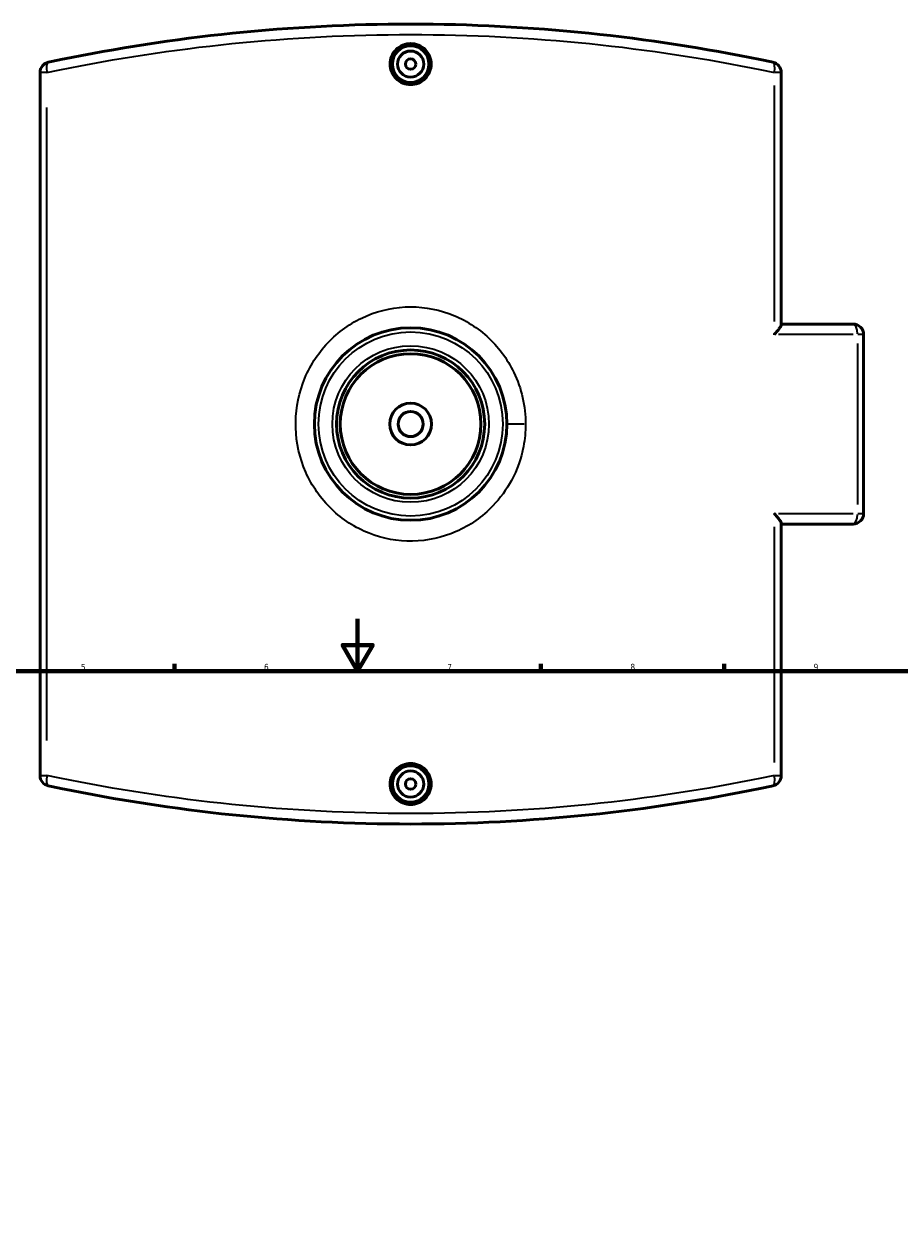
# Model space of a CAD drawing. Header units: millimetres. Extents: x -145 to 1245, y -518 to 822.
# Tile 5 of 8: x 293 to 628, y 361 to 822. Entities that reach past the tile are written whole.
import ezdxf

# ---------------------------------------------------------------- set-up
doc = ezdxf.new("R2010")
doc.units = ezdxf.units.MM
for name, color, linetype, lineweight in [('Border (ANSI)', 7, 'Continuous', 70), ('Visible (ANSI)', 7, 'Continuous', 50), ('Visible Narrow (ANSI)', 7, 'Continuous', 35)]:
    doc.layers.add(name, color=color, linetype=linetype, lineweight=lineweight)
doc.styles.add('Note Text (ANSI)', font='tahoma.ttf')

# ---------------------------------------------------------------- blocks, each defined once
blk = doc.blocks.new('Borders Default Border')
at = {"layer": 'Border (ANSI)'}
for p, q in [((350.42, 574), (350.42, 576.8)), ((490.58, 574), (490.58, 576.8)), ((560.67, 574), (560.67, 576.8))]:
    blk.add_line(p, q, dxfattribs=at)
at = {"layer": 'Border (ANSI)', "flags": 128}
for points in [[(420.5, 594), (420.5, 574), (414.73, 584), (426.27, 584), (420.5, 574)], [(20, 20), (20, 574), (821, 574), (821, 20), (20, 20)]]:
    blk.add_lwpolyline(points, dxfattribs=at)
at = {"layer": 'Border (ANSI)', "color": 5, "true_color": 0x0000ff, "char_height": 2.4, "attachment_point": 7, "style": 'Note Text (ANSI)'}
for s, insert in [('5', (314.67, 574.35)), ('6', (384.69, 574.35)), ('7', (454.8, 574.4)), ('8', (524.84, 574.35)), ('9', (594.92, 574.35))]:
    blk.add_mtext(s, dxfattribs=dict(at, insert=insert))

msp = doc.modelspace()

# ---------------------------------------------------------------- linework, layer by layer
at = {"layer": 'Visible (ANSI)'}
for p, q in [((299.03, 803), (299.03, 534.06)), ((582.53, 706.55), (582.53, 803)), ((582.53, 706.78), (610.03, 706.78)), ((614.03, 634.28), (614.03, 702.78)), ((582.53, 534.06), (582.53, 630.52)), ((610.03, 630.28), (582.53, 630.28))]:
    msp.add_line(p, q, dxfattribs=at)
for centre, radius in [((440.78, 806.23), 7), ((440.78, 806.23), 5), ((440.78, 806.23), 2), ((440.78, 668.53), 36.83), ((440.78, 668.53), 28.33), ((440.78, 668.53), 26.91), ((440.78, 668.53), 8), ((440.78, 668.53), 4.8), ((440.78, 530.83), 7), ((440.78, 530.83), 5), ((440.78, 530.83), 2)]:
    msp.add_circle(centre, radius, dxfattribs=at)
for centre, start, end in [((303.03, 803), 102.0416, 180), ((578.53, 803), 0, 77.9584), ((610.03, 702.78), 0, 90), ((610.03, 634.28), 270, 0), ((303.03, 534.06), 180, 257.9584), ((578.53, 534.06), 282.0416, 0)]:
    msp.add_arc(centre, 4, start, end, dxfattribs=at)
for points, knots in [([(579.37, 806.91), (577.76, 807.26), (576.15, 807.59), (553.32, 812.29), (531.32, 815.72), (486.48, 820.34), (463.63, 821.53), (440.78, 821.53), (417.93, 821.53), (395.09, 820.34), (350.24, 815.72), (328.25, 812.29), (305.41, 807.59), (303.8, 807.26), (302.2, 806.91)], [4.47079, 4.47079, 4.47079, 4.47079, 4.988321, 4.988321, 11.801044, 11.801044, 18.613771, 18.613771, 18.613771, 25.426499, 25.426499, 32.239221, 32.239221, 32.756752, 32.756752, 32.756752, 32.756752]), ([(448.63, 806.23), (448.63, 805.25), (448.43, 804.2), (447.63, 802.26), (447.02, 801.38), (445.63, 799.99), (444.75, 799.39), (442.82, 798.59), (441.77, 798.39), (439.8, 798.39), (438.75, 798.59), (436.81, 799.39), (435.93, 799.99), (434.54, 801.38), (433.93, 802.26), (433.13, 804.2), (432.93, 805.25), (432.93, 806.23), (432.93, 807.22), (433.13, 808.27), (433.93, 810.2), (434.54, 811.08), (435.93, 812.47), (436.81, 813.08), (438.75, 813.87), (439.8, 814.07), (441.77, 814.07), (442.82, 813.87), (444.75, 813.08), (445.63, 812.47), (447.02, 811.08), (447.63, 810.2), (448.43, 808.27), (448.63, 807.22), (448.63, 806.23)], [2.363582, 2.363582, 2.363582, 2.363582, 2.659121, 2.659121, 2.954661, 2.954661, 3.250017, 3.250017, 3.545373, 3.545373, 3.840729, 3.840729, 4.136085, 4.136085, 4.431624, 4.431624, 4.727164, 4.727164, 4.727164, 5.022639, 5.022639, 5.318115, 5.318115, 5.613535, 5.613535, 5.908955, 5.908955, 6.204375, 6.204375, 6.499795, 6.499795, 6.79527, 6.79527, 7.090746, 7.090746, 7.090746, 7.090746]), ([(579.87, 702.78), (579.87, 702.78), (579.87, 702.79), (580.28, 703.21), (580.65, 703.64), (581.32, 704.44), (581.62, 704.82), (582.11, 705.53), (582.31, 705.87), (582.49, 706.3), (582.53, 706.44), (582.53, 706.55)], [-0.0012645, -0.0012645, -0.0012645, -0.0012645, 0, 0, 0.179257, 0.179257, 0.3501049, 0.3501049, 0.5234105, 0.5234105, 0.6245482, 0.6245482, 0.6245482, 0.6245482]), ([(582.53, 630.52), (582.53, 630.66), (582.46, 630.87), (582.18, 631.43), (581.93, 631.81), (581.39, 632.53), (581.13, 632.87), (580.54, 633.56), (580.22, 633.92), (579.87, 634.28), (579.87, 634.28), (579.87, 634.28)], [0, 0, 0, 0, 0.1365948, 0.1365948, 0.323167, 0.323167, 0.4686658, 0.4686658, 0.6193442, 0.6193442, 0.6205984, 0.6205984, 0.6205984, 0.6205984]), ([(448.63, 530.83), (448.63, 529.85), (448.43, 528.8), (447.63, 526.86), (447.02, 525.98), (445.63, 524.59), (444.75, 523.99), (442.82, 523.19), (441.77, 522.99), (439.8, 522.99), (438.75, 523.19), (436.81, 523.99), (435.93, 524.59), (434.54, 525.98), (433.93, 526.86), (433.13, 528.8), (432.93, 529.85), (432.93, 531.82), (433.13, 532.87), (433.93, 534.8), (434.54, 535.68), (435.93, 537.07), (436.81, 537.68), (438.75, 538.47), (439.8, 538.67), (441.77, 538.67), (442.82, 538.47), (444.75, 537.68), (445.63, 537.07), (447.02, 535.68), (447.63, 534.8), (448.43, 532.87), (448.63, 531.82), (448.63, 530.83)], [0, 0, 0, 0, 0.295476, 0.295476, 0.590951, 0.590951, 0.886371, 0.886371, 1.181791, 1.181791, 1.477211, 1.477211, 1.772631, 1.772631, 2.068106, 2.068106, 2.363582, 2.363582, 2.659121, 2.659121, 2.954661, 2.954661, 3.250017, 3.250017, 3.545373, 3.545373, 3.840729, 3.840729, 4.136085, 4.136085, 4.431624, 4.431624, 4.727164, 4.727164, 4.727164, 4.727164]), ([(302.2, 530.15), (303.8, 529.81), (305.41, 529.47), (328.25, 524.77), (350.24, 521.35), (395.09, 516.72), (417.93, 515.53), (440.78, 515.53), (463.63, 515.53), (486.48, 516.72), (531.32, 521.34), (553.32, 524.77), (576.15, 529.47), (577.76, 529.81), (579.37, 530.15)], [1.444803, 1.444803, 1.444803, 1.444803, 1.962334, 1.962334, 8.775057, 8.775057, 15.587784, 15.587784, 15.587784, 22.400512, 22.400512, 29.213235, 29.213235, 29.730766, 29.730766, 29.730766, 29.730766])]:
    msp.add_open_spline(points, degree=3, knots=knots, dxfattribs=at)
at = {"layer": 'Visible Narrow (ANSI)'}
for p, q in [((301.46, 803), (299.04, 803)), ((582.52, 803), (580.1, 803)), ((579.87, 797.99), (579.87, 707.79)), ((301.69, 547.51), (301.69, 789.56)), ((610.11, 702.78), (581.48, 702.78)), ((614.02, 702.78), (611.88, 702.78)), ((611.67, 699.36), (611.67, 637.71)), ((484.18, 668.53), (477.63, 668.53)), ((581.48, 634.28), (610.11, 634.28)), ((611.88, 634.28), (614.02, 634.28)), ((579.87, 629.27), (579.87, 539.07)), ((299.04, 534.06), (301.46, 534.06)), ((580.1, 534.06), (582.52, 534.06))]:
    msp.add_line(p, q, dxfattribs=at)
for radius in [35.23, 29.93]:
    msp.add_circle((440.78, 668.53), radius, dxfattribs=at)
for centre, major_axis, ratio, start_param, end_param in [((303.03, 803), (-0.83, 3.91), 0.327786, 0.075049, 1.425939), ((578.53, 803), (0.83, 3.91), 0.327786, 4.857247, 6.208136), ((610.03, 702.78), (0, 4), 0.410801, 4.790929, 6.204645), ((610.03, 634.28), (0, -4), 0.410801, 0.07854, 1.492257), ((303.03, 534.06), (-0.83, -3.91), 0.327786, 4.857247, 6.208136), ((578.53, 534.06), (0.83, -3.91), 0.327786, 0.075049, 1.425939)]:
    msp.add_ellipse(centre, major_axis=major_axis, ratio=ratio, start_param=start_param, end_param=end_param, dxfattribs=at)
for points, knots in [([(301.69, 803), (303.3, 803.34), (304.92, 803.68), (327.84, 808.34), (349.91, 811.75), (394.92, 816.35), (417.85, 817.53), (440.78, 817.53), (463.71, 817.53), (486.64, 816.35), (531.65, 811.75), (553.72, 808.34), (576.65, 803.68), (578.26, 803.34), (579.87, 803)], [-32.756752, -32.756752, -32.756752, -32.756752, -32.239221, -32.239221, -25.426499, -25.426499, -18.613771, -18.613771, -18.613771, -11.801044, -11.801044, -4.988321, -4.988321, -4.47079, -4.47079, -4.47079, -4.47079]), ([(484.76, 668.53), (484.76, 675.35), (483.21, 682.15), (477.75, 693.51), (474.22, 698.23), (465.69, 705.92), (460.72, 708.9), (450.03, 712.73), (444.31, 713.59), (432.92, 713.02), (427.25, 711.58), (416.88, 706.61), (412.19, 703.09), (404.5, 694.52), (401.5, 689.5), (397.57, 678.67), (396.64, 672.86), (397.01, 661.24), (398.33, 655.44), (403.03, 644.8), (406.42, 639.95), (414.7, 631.98), (419.58, 628.84), (430.14, 624.65), (435.83, 623.62), (447.22, 623.81), (452.93, 625.06), (463.45, 629.68), (468.26, 633.05), (475.03, 640.12), (477.42, 643.4), (481.51, 651), (483.07, 655.39), (484.49, 662.76), (484.76, 665.64), (484.76, 668.53)], [-22.207701, -22.207701, -22.207701, -22.207701, -20.596868, -20.596868, -19.216571, -19.216571, -17.850809, -17.850809, -16.484102, -16.484102, -15.102684, -15.102684, -13.721791, -13.721791, -12.355578, -12.355578, -10.989455, -10.989455, -9.608467, -9.608467, -8.227171, -8.227171, -6.860477, -6.860477, -5.494711, -5.494711, -4.114282, -4.114282, -2.732462, -2.732462, -1.774816, -1.774816, -0.682622, -0.682622, 0, 0, 0, 0]), ([(579.87, 534.06), (578.26, 533.72), (576.65, 533.39), (553.72, 528.72), (531.65, 525.31), (486.64, 520.71), (463.71, 519.53), (440.78, 519.53), (417.85, 519.53), (394.92, 520.71), (349.91, 525.31), (327.84, 528.72), (304.92, 533.39), (303.3, 533.72), (301.69, 534.06)], [-29.730766, -29.730766, -29.730766, -29.730766, -29.213235, -29.213235, -22.400512, -22.400512, -15.587784, -15.587784, -15.587784, -8.775057, -8.775057, -1.962334, -1.962334, -1.444803, -1.444803, -1.444803, -1.444803])]:
    msp.add_open_spline(points, degree=3, knots=knots, dxfattribs=at)

# ---------------------------------------------------------------- block references
msp.add_blockref('Borders Default Border', (0, 0))

doc.saveas('drawing.dxf')
